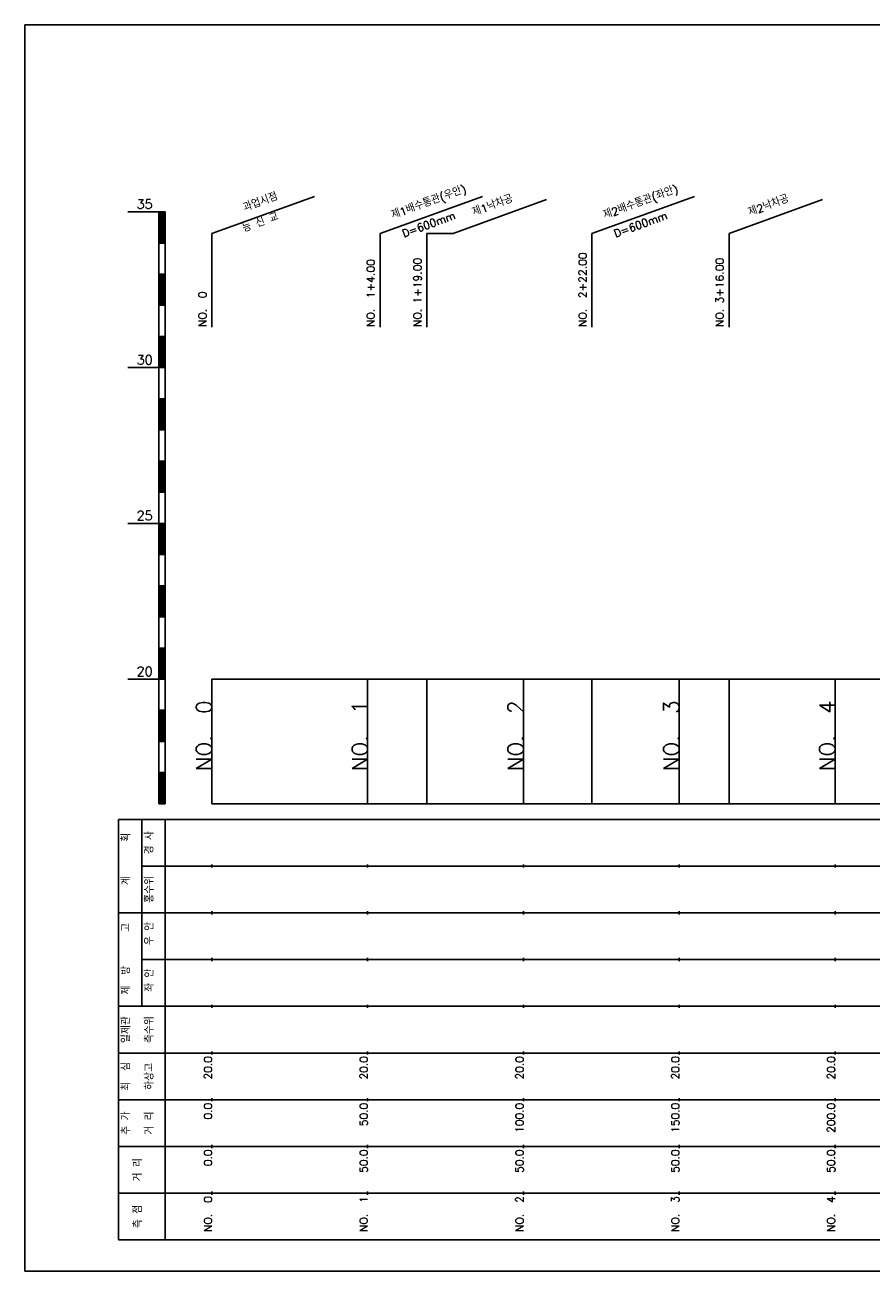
# Model space of a CAD drawing. Extents: x -3223 to 3521, y -191 to 2351.
# Tile 1 of 17: x -2916 to -2644, y 42 to 442. Entities that reach past the tile are written whole.
import ezdxf
from ezdxf.enums import TextEntityAlignment as Align

# ---------------------------------------------------------------- set-up
doc = ezdxf.new("R2010")
doc.units = 0
doc.header["$LTSCALE"] = 5
for name, color, linetype in [('BOX', 5, 'CONTINUOUS'), ('DT1', 3, 'CONTINUOUS'), ('LT1', 4, 'CONTINUOUS'), ('ST1', 7, 'CONTINUOUS')]:
    doc.layers.add(name, color=color, linetype=linetype)
doc.styles.add('GHS', font='ROMANS.shx', dxfattribs={"bigfont": 'GHS.shx'})

msp = doc.modelspace()

# ---------------------------------------------------------------- linework, layer by layer
at = {"layer": 'BOX'}
msp.add_lwpolyline([(-2915.67, 42), (-2315.67, 42), (-2315.67, 442), (-2915.67, 442), (-2915.67, 42)], dxfattribs=at)
at = {"layer": 'DT1', "linetype": 'CONTINUOUS'}
msp.add_line((-2786.67, 375), (-2778.24, 375), dxfattribs=at)
at = {"layer": 'LT1', "linetype": 'CONTINUOUS'}
for p, q in [((-2855.67, 375), (-2822.78, 386.97)), ((-2801.67, 375), (-2768.78, 386.97)), ((-2778.24, 375), (-2748.26, 385.91)), ((-2733.67, 375), (-2700.78, 386.97)), ((-2689.67, 375), (-2659.68, 385.91)), ((-2855.67, 345), (-2855.67, 375)), ((-2801.67, 345), (-2801.67, 375)), ((-2786.67, 345), (-2786.67, 375)), ((-2733.67, 345), (-2733.67, 375)), ((-2689.67, 345), (-2689.67, 375))]:
    msp.add_line(p, q, dxfattribs=at)
at = {"layer": 'LT1'}
for p, q in [((-2882.67, 382), (-2872.67, 382)), ((-2872.67, 192), (-2872.67, 382)), ((-2872.67, 382), (-2870.67, 382)), ((-2872.17, 381.8), (-2872.17, 372.2)), ((-2871.67, 381.8), (-2871.67, 372.2)), ((-2871.17, 381.8), (-2871.17, 372.2)), ((-2870.67, 192), (-2870.67, 382)), ((-2872.67, 372), (-2870.67, 372)), ((-2872.67, 362), (-2870.67, 362)), ((-2872.17, 361.8), (-2872.17, 352.2)), ((-2871.67, 361.8), (-2871.67, 352.2)), ((-2871.17, 361.8), (-2871.17, 352.2)), ((-2872.67, 352), (-2870.67, 352)), ((-2872.67, 342), (-2870.67, 342)), ((-2872.17, 341.8), (-2872.17, 332.2)), ((-2871.67, 341.8), (-2871.67, 332.2)), ((-2871.17, 341.8), (-2871.17, 332.2)), ((-2882.67, 332), (-2872.67, 332)), ((-2872.67, 332), (-2870.67, 332)), ((-2872.67, 322), (-2870.67, 322)), ((-2872.17, 321.8), (-2872.17, 312.2)), ((-2871.67, 321.8), (-2871.67, 312.2)), ((-2871.17, 321.8), (-2871.17, 312.2)), ((-2872.67, 312), (-2870.67, 312)), ((-2872.67, 302), (-2870.67, 302)), ((-2872.17, 301.8), (-2872.17, 292.2)), ((-2871.67, 301.8), (-2871.67, 292.2)), ((-2871.17, 301.8), (-2871.17, 292.2)), ((-2872.67, 292), (-2870.67, 292)), ((-2882.67, 282), (-2872.67, 282)), ((-2872.67, 282), (-2870.67, 282)), ((-2872.17, 281.8), (-2872.17, 272.2)), ((-2871.67, 281.8), (-2871.67, 272.2)), ((-2871.17, 281.8), (-2871.17, 272.2)), ((-2872.67, 272), (-2870.67, 272)), ((-2872.67, 262), (-2870.67, 262)), ((-2872.17, 261.8), (-2872.17, 252.2)), ((-2871.67, 261.8), (-2871.67, 252.2)), ((-2871.17, 261.8), (-2871.17, 252.2)), ((-2872.67, 252), (-2870.67, 252)), ((-2872.67, 242), (-2870.67, 242)), ((-2872.17, 241.8), (-2872.17, 232.2)), ((-2871.67, 241.8), (-2871.67, 232.2)), ((-2871.17, 241.8), (-2871.17, 232.2)), ((-2882.67, 232), (-2872.67, 232)), ((-2872.67, 232), (-2870.67, 232)), ((-2855.67, 192), (-2855.67, 232)), ((-2805.67, 192), (-2805.67, 232)), ((-2786.67, 192), (-2786.67, 232)), ((-2755.67, 192), (-2755.67, 232)), ((-2733.67, 192), (-2733.67, 232)), ((-2705.67, 192), (-2705.67, 232)), ((-2689.67, 192), (-2689.67, 232)), ((-2655.67, 192), (-2655.67, 232)), ((-2855.67, 225.69), (-2855.67, 226.69)), ((-2805.67, 225.69), (-2805.67, 226.69)), ((-2755.67, 225.69), (-2755.67, 226.69)), ((-2705.67, 225.69), (-2705.67, 226.69)), ((-2655.67, 225.69), (-2655.67, 226.69)), ((-2872.67, 222), (-2870.67, 222)), ((-2872.17, 221.8), (-2872.17, 212.2)), ((-2871.67, 221.8), (-2871.67, 212.2)), ((-2871.17, 221.8), (-2871.17, 212.2)), ((-2872.67, 212), (-2870.67, 212)), ((-2872.67, 202), (-2870.67, 202)), ((-2872.17, 201.8), (-2872.17, 192.2)), ((-2871.67, 201.8), (-2871.67, 192.2)), ((-2871.17, 201.8), (-2871.17, 192.2)), ((-2872.67, 192), (-2870.67, 192)), ((-2855.67, 192), (-2355.67, 192)), ((-2855.67, 171.5), (-2855.67, 172.5)), ((-2805.67, 171.5), (-2805.67, 172.5)), ((-2755.67, 171.5), (-2755.67, 172.5)), ((-2705.67, 171.5), (-2705.67, 172.5)), ((-2655.67, 171.5), (-2655.67, 172.5)), ((-2855.67, 156.5), (-2855.67, 157.5)), ((-2805.67, 156.5), (-2805.67, 157.5)), ((-2755.67, 156.5), (-2755.67, 157.5)), ((-2705.67, 156.5), (-2705.67, 157.5)), ((-2655.67, 156.5), (-2655.67, 157.5)), ((-2855.67, 141.5), (-2855.67, 142.5)), ((-2805.67, 141.5), (-2805.67, 142.5)), ((-2755.67, 141.5), (-2755.67, 142.5)), ((-2705.67, 141.5), (-2705.67, 142.5)), ((-2655.67, 141.5), (-2655.67, 142.5)), ((-2855.67, 126.5), (-2855.67, 127.5)), ((-2805.67, 126.5), (-2805.67, 127.5)), ((-2755.67, 126.5), (-2755.67, 127.5)), ((-2705.67, 126.5), (-2705.67, 127.5)), ((-2655.67, 126.5), (-2655.67, 127.5)), ((-2855.67, 111.5), (-2855.67, 112.5)), ((-2805.67, 111.5), (-2805.67, 112.5)), ((-2755.67, 111.5), (-2755.67, 112.5)), ((-2705.67, 111.5), (-2705.67, 112.5)), ((-2655.67, 111.5), (-2655.67, 112.5)), ((-2855.67, 96.5), (-2855.67, 97.5)), ((-2805.67, 96.5), (-2805.67, 97.5)), ((-2755.67, 96.5), (-2755.67, 97.5)), ((-2705.67, 96.5), (-2705.67, 97.5)), ((-2655.67, 96.5), (-2655.67, 97.5)), ((-2855.67, 81.5), (-2855.67, 82.5)), ((-2805.67, 81.5), (-2805.67, 82.5)), ((-2755.67, 81.5), (-2755.67, 82.5)), ((-2705.67, 81.5), (-2705.67, 82.5)), ((-2655.67, 81.5), (-2655.67, 82.5)), ((-2855.67, 66.5), (-2855.67, 67.5)), ((-2805.67, 66.5), (-2805.67, 67.5)), ((-2755.67, 66.5), (-2755.67, 67.5)), ((-2705.67, 66.5), (-2705.67, 67.5)), ((-2655.67, 66.5), (-2655.67, 67.5))]:
    msp.add_line(p, q, dxfattribs=at)
msp.add_lwpolyline([(-2855.67, 232), (-2805.67, 232), (-2755.67, 232), (-2705.67, 232), (-2655.67, 232), (-2605.67, 232), (-2555.67, 232), (-2505.67, 232), (-2455.67, 232), (-2405.67, 232), (-2355.67, 232)], dxfattribs=at)
at = {"layer": 'ST1'}
for p, q in [((-2885.67, 187), (-2342.67, 187)), ((-2885.67, 52), (-2885.67, 187)), ((-2878.17, 157), (-2878.17, 187)), ((-2870.67, 52), (-2870.67, 187)), ((-2878.17, 172), (-2342.67, 172)), ((-2885.67, 157), (-2342.67, 157)), ((-2878.17, 127), (-2878.17, 157)), ((-2878.17, 142), (-2342.67, 142)), ((-2885.67, 127), (-2342.67, 127)), ((-2885.67, 112), (-2342.67, 112)), ((-2885.67, 97), (-2342.67, 97)), ((-2885.67, 82), (-2342.67, 82)), ((-2885.67, 67), (-2342.67, 67)), ((-2885.67, 52), (-2342.67, 52))]:
    msp.add_line(p, q, dxfattribs=at)

# ---------------------------------------------------------------- texts
at = {"layer": 'DT1', "linetype": 'CONTINUOUS', "style": 'GHS'}
for s, rotation, p in [('과업시점', 20, (-2839.67, 383.99)), ('제1배수통관(우안)', 20, (-2785.67, 383.99)), ('제2배수통관(좌안)', 20, (-2717.67, 383.99)), ('제1낙차공', 20, (-2765.15, 382.93)), ('제2낙차공', 20, (-2676.57, 382.93)), ('능 신 교', 20, (-2839.67, 377.4)), ('D=600mm', 20, (-2785.67, 376.8)), ('D=600mm', 20, (-2717.67, 376.8)), ('  획', 90, (-2881.92, 179.5)), ('경 사', 90, (-2874.42, 179.5)), ('홍수위', 90, (-2874.42, 164.5)), ('   계', 90, (-2881.92, 164.5)), ('   고', 90, (-2881.92, 149.5)), (' 우 안', 90, (-2874.42, 149.5)), (' 제  방', 90, (-2881.92, 134.5)), (' 좌 안', 90, (-2874.42, 134.5)), ('일제관', 90, (-2881.92, 119.5)), ('측수위', 90, (-2874.42, 119.5)), ('하상고', 90, (-2874.42, 104.5)), ('최  심', 90, (-2881.92, 104.5)), ('추 가', 90, (-2881.92, 89.5)), ('거 리', 90, (-2874.42, 89.5)), ('거 리', 90, (-2878.17, 74.5)), ('측 점', 90, (-2878.17, 59.5))]:
    msp.add_text(s, height=2.5, rotation=rotation, dxfattribs=at).set_placement(p, align=Align.CENTER)
at = {"layer": 'DT1', "style": 'GHS'}
for s, p in [('35', (-2874.67, 383)), ('30', (-2874.67, 333)), ('25', (-2874.67, 283)), ('20', (-2874.67, 233))]:
    msp.add_text(s, height=3, dxfattribs=at).set_placement(p, align=Align.RIGHT)
at = {"layer": 'DT1', "linetype": 'CONTINUOUS', "style": 'GHS'}
for s, p in [('NO.  2+22.00', (-2735.42, 345.12)), ('NO.  1+4.00 ', (-2803.42, 345.12)), ('NO. 1+19.00', (-2788.42, 345.12)), ('NO. 3+16.00', (-2691.42, 345.12)), ('NO.  0 ', (-2857.42, 345.12))]:
    msp.add_text(s, height=2.5, rotation=90, dxfattribs=at).set_placement(p)
at = {"layer": 'DT1', "style": 'GHS'}
for s, height, p in [('NO.  0', 5, (-2855.67, 225.19)), ('NO.  1', 5, (-2805.67, 225.19)), ('NO.  2', 5, (-2755.67, 225.19)), ('NO.  3', 5, (-2705.67, 225.19)), ('NO.  4', 5, (-2655.67, 225.19)), (' 20.0', 2.5, (-2855.67, 111)), (' 20.0', 2.5, (-2805.67, 111)), (' 20.0', 2.5, (-2755.67, 111)), (' 20.0', 2.5, (-2705.67, 111)), (' 20.0', 2.5, (-2655.67, 111)), ('     0.0', 2.5, (-2855.67, 96)), ('    50.0', 2.5, (-2805.67, 96)), ('   100.0', 2.5, (-2755.67, 96)), ('   150.0', 2.5, (-2705.67, 96)), ('   200.0', 2.5, (-2655.67, 96)), ('   0.0', 2.5, (-2855.67, 81)), ('  50.0', 2.5, (-2805.67, 81)), ('  50.0', 2.5, (-2755.67, 81)), ('  50.0', 2.5, (-2705.67, 81)), ('  50.0', 2.5, (-2655.67, 81)), ('NO.  0', 2.5, (-2855.67, 66)), ('NO.  1', 2.5, (-2805.67, 66)), ('NO.  2', 2.5, (-2755.67, 66)), ('NO.  3', 2.5, (-2705.67, 66)), ('NO.  4', 2.5, (-2655.67, 66))]:
    msp.add_text(s, height=height, rotation=90, dxfattribs=at).set_placement(p, align=Align.RIGHT)

doc.saveas('drawing.dxf')
